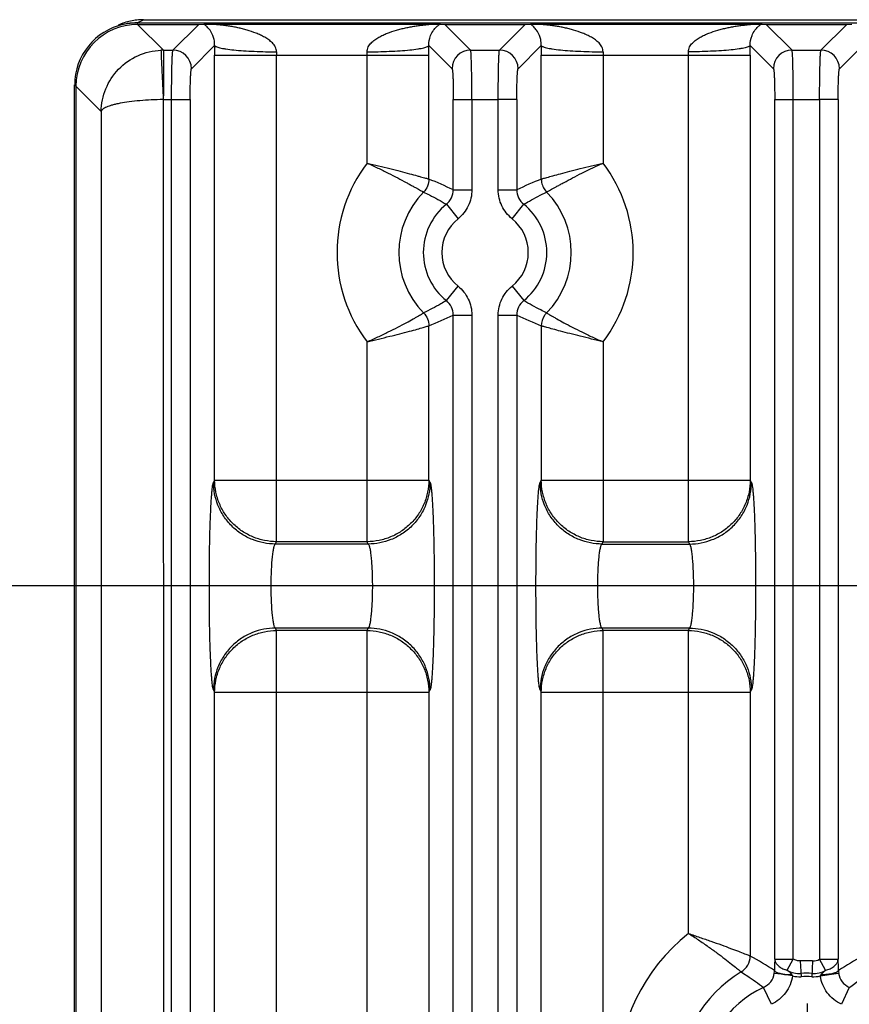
# Model space of a CAD drawing. Header units: inches. Extents: x 0 to 34, y 0 to 22.
# Tile 9 of 57: x 8.7 to 10, y 11.2 to 12.8. Entities that reach past the tile are written whole.
import ezdxf

# ---------------------------------------------------------------- set-up
doc = ezdxf.new("R2010")
doc.units = ezdxf.units.IN
doc.header["$LTSCALE"] = 1.87
doc.header["$MEASUREMENT"] = 0
doc.linetypes.add('CENTER', pattern=[0.6, 0.375, -0.075, 0.075, -0.075])
doc.layers.get('0').update_dxf_attribs({"linetype": 'CONTINUOUS'})
doc.layers.add('DEFAULT_1', color=7, linetype='CENTER')
doc.layers.add('DIMENSIONS', color=7, linetype='CONTINUOUS')
doc.styles.get("Standard").update_dxf_attribs({"font": 'txt', "width": 0.8})
doc.dimstyles.new('DIMSTYLE_1', dxfattribs={"dimtxt": 0.125, "dimasz": 0.18, "dimexe": 0.125, "dimexo": 0.0625, "dimgap": 0.09, "dimtad": 0, "dimtih": 1, "dimtoh": 1, "dimzin": 4, "dimdsep": 46, "dimtxsty": 'STANDARD', "dimblk": '_FILLED', "dimblk1": '_FILLED', "dimblk2": '_FILLED', "dimcen": 0.09, "dimadec": 0, "dimazin": 0, "dimtp": 0.01, "dimtm": 0.01, "dimtfac": 1, "dimtofl": 0, "dimtmove": 0, "dimatfit": 3, "dimldrblk": '_FILLED', "dimfxl": 1, "dimtolj": 1, "dimtzin": 4, "dimarcsym": 0})

# ---------------------------------------------------------------- blocks, each defined once
blk = doc.blocks.new('*D3')
at = {"layer": 'DIMENSIONS', "color": 2, "linetype": 'CONTINUOUS'}
blk.add_line((10.822, 11.8592), (8.101, 11.8592), dxfattribs=at)
at = {"layer": 'DIMENSIONS', "color": 2, "linetype": 'CONTINUOUS', "insert": (8.0385, 11.9217), "char_height": 0.125, "width": 1.125, "attachment_point": 3, "rotation": 0.0002, "line_spacing_factor": 0.9}
blk.add_mtext('2.53{\\Ftxt.shx;\\W1.000000;\\H0.125000; }[64.4]', dxfattribs=at)
blk = doc.blocks.new('_FILLED')
at = {"color": 0, "linetype": 'BYBLOCK'}
blk.add_solid([(0, 0), (-1, 0.1736), (-1, -0.1736)], dxfattribs=at)

msp = doc.modelspace()

# ---------------------------------------------------------------- linework, layer by layer
at = {"color": 7, "linetype": 'CONTINUOUS'}
for p, q in [((8.8895, 12.7687), (8.8996, 12.7738)), ((8.8996, 12.7738), (11.8162, 12.7738)), ((24.5828, 12.7684), (8.8888, 12.7684)), ((8.8896, 12.7684), (8.8903, 12.7662)), ((8.9322, 12.7246), (8.8903, 12.7662)), ((8.8903, 12.7662), (8.9889, 12.7662)), ((8.9889, 12.7662), (8.9473, 12.7246)), ((8.9889, 12.7662), (8.9971, 12.7665)), ((8.9971, 12.7665), (9.0127, 12.7667)), ((9.0127, 12.7667), (9.3628, 12.7667)), ((9.3628, 12.7667), (9.3784, 12.7665)), ((9.3798, 12.7664), (9.3866, 12.7662)), ((9.4282, 12.7246), (9.3866, 12.7662)), ((9.3866, 12.7662), (9.5166, 12.7662)), ((9.5166, 12.7662), (9.475, 12.7246)), ((9.5166, 12.7662), (9.5248, 12.7665)), ((9.5248, 12.7665), (9.5404, 12.7667)), ((9.5404, 12.7667), (9.882, 12.7667)), ((9.882, 12.7667), (9.8977, 12.7665)), ((9.899, 12.7664), (9.9058, 12.7662)), ((9.9475, 12.7246), (9.9058, 12.7662)), ((9.9058, 12.7662), (10.0358, 12.7662)), ((10.0358, 12.7662), (9.9942, 12.7246)), ((10.0358, 12.7662), (10.044, 12.7665)), ((8.9773, 12.6946), (9.0147, 12.7321)), ((9.3608, 12.7321), (9.3983, 12.6946)), ((9.5049, 12.6946), (9.5424, 12.7321)), ((9.88, 12.7321), (9.9175, 12.6946)), ((10.0242, 12.6946), (10.0617, 12.7321)), ((8.9322, 12.7246), (8.9473, 12.7246)), ((9.0147, 12.0301), (9.0147, 12.7167)), ((9.0147, 12.7167), (9.3608, 12.7167)), ((9.1146, 11.9305), (9.1146, 12.7167)), ((9.2609, 12.5421), (9.2609, 12.7167)), ((9.3608, 12.5164), (9.3608, 12.7167)), ((9.4282, 12.7246), (9.475, 12.7246)), ((9.5424, 12.5163), (9.5424, 12.7167)), ((9.5424, 12.7167), (9.88, 12.7167)), ((9.6423, 12.7167), (9.6423, 12.5421)), ((9.7801, 11.9305), (9.7801, 12.7167)), ((9.88, 12.7167), (9.88, 12.0301)), ((9.9475, 12.7246), (9.9942, 12.7246)), ((8.7885, 9.4491), (8.7885, 12.6684)), ((8.7885, 12.6684), (8.7906, 12.6663)), ((8.7906, 12.6663), (8.7906, 9.4512)), ((8.7906, 12.6663), (8.8314, 12.6255)), ((8.9317, 12.6447), (8.9322, 9.3929)), ((8.9317, 12.6447), (8.9752, 12.6447)), ((8.9452, 9.4728), (8.9452, 12.6447)), ((8.9752, 12.6447), (8.9752, 9.4728)), ((9.4003, 12.4989), (9.4003, 12.6447)), ((9.4003, 12.6447), (9.4729, 12.6447)), ((9.4303, 12.6447), (9.4303, 12.4989)), ((9.4729, 12.4989), (9.4729, 12.6447)), ((9.5029, 12.6447), (9.4729, 12.6447)), ((9.5029, 12.6447), (9.5029, 12.4989)), ((9.9196, 11.2559), (9.9196, 12.6447)), ((9.9196, 12.6447), (9.9921, 12.6447)), ((9.9495, 11.2559), (9.9495, 12.6447)), ((9.9921, 12.6447), (9.9921, 11.2559)), ((10.0221, 12.6447), (9.9921, 12.6447)), ((10.0221, 12.6447), (10.0221, 11.2559)), ((8.8314, 12.6255), (8.8314, 9.492)), ((9.4003, 12.4989), (9.4303, 12.4989)), ((9.4729, 12.4989), (9.5029, 12.4989)), ((9.3891, 12.4755), (9.4079, 12.4522)), ((9.4953, 12.4522), (9.5141, 12.4755)), ((9.3891, 12.32), (9.4079, 12.3433)), ((9.4953, 12.3433), (9.5141, 12.32)), ((9.4003, 9.8209), (9.4003, 12.2966)), ((9.4003, 12.2966), (9.4303, 12.2966)), ((9.4303, 12.2966), (9.4303, 9.8209)), ((9.4729, 9.8209), (9.4729, 12.2966)), ((9.4729, 12.2966), (9.5029, 12.2966)), ((9.5029, 12.2966), (9.5029, 9.8209)), ((9.3608, 12.0301), (9.3608, 12.2792)), ((9.5424, 12.2791), (9.5424, 12.0301)), ((9.2609, 11.9305), (9.2609, 12.2534)), ((9.6423, 12.2534), (9.6423, 11.9305)), ((9.0147, 12.0301), (9.0128, 12.0263)), ((9.0147, 12.0301), (9.3608, 12.0301)), ((9.3627, 12.0263), (9.3608, 12.0301)), ((9.5424, 12.0301), (9.5405, 12.0263)), ((9.5424, 12.0301), (9.88, 12.0301)), ((9.8819, 12.0263), (9.88, 12.0301)), ((9.1127, 11.9267), (9.1146, 11.9305)), ((9.2609, 11.9305), (9.1146, 11.9305)), ((9.2628, 11.9267), (9.2609, 11.9305)), ((9.6404, 11.9267), (9.6423, 11.9305)), ((9.6423, 11.9305), (9.7801, 11.9305)), ((9.7801, 11.9305), (9.782, 11.9267)), ((9.2628, 11.9267), (9.1127, 11.9267)), ((9.6404, 11.9267), (9.782, 11.9267)), ((9.1127, 11.7908), (9.1146, 11.787)), ((9.2628, 11.7908), (9.1127, 11.7908)), ((9.1146, 10.3305), (9.1146, 11.787)), ((9.2609, 11.787), (9.1146, 11.787)), ((9.2609, 11.787), (9.2628, 11.7908)), ((9.2609, 10.3305), (9.2609, 11.787)), ((9.6404, 11.7908), (9.6423, 11.787)), ((9.782, 11.7908), (9.6404, 11.7908)), ((9.6423, 10.3305), (9.6423, 11.787)), ((9.7801, 11.787), (9.6423, 11.787)), ((9.7801, 11.787), (9.782, 11.7908)), ((9.7801, 11.2977), (9.7801, 11.787)), ((9.0128, 11.6912), (9.0147, 11.6874)), ((9.0147, 10.4301), (9.0147, 11.6874)), ((9.0147, 11.6874), (9.3608, 11.6874)), ((9.3608, 11.6874), (9.3627, 11.6912)), ((9.3608, 11.6874), (9.3608, 10.4301)), ((9.5405, 11.6912), (9.5424, 11.6874)), ((9.5424, 10.4301), (9.5424, 11.6874)), ((9.5424, 11.6874), (9.88, 11.6874)), ((9.88, 11.6874), (9.8819, 11.6912)), ((9.88, 11.6874), (9.88, 11.2611)), ((9.9196, 11.2559), (9.9495, 11.2559)), ((9.9398, 11.2381), (9.9495, 11.2559)), ((9.9609, 11.2534), (9.9622, 11.2277)), ((9.9808, 11.2534), (9.9795, 11.2277)), ((10.0018, 11.2381), (9.9921, 11.2559)), ((9.9921, 11.2559), (10.0221, 11.2559)), ((10.0217, 11.2534), (10.0221, 11.2559)), ((9.9188, 11.2333), (9.93, 11.2322)), ((9.9485, 11.229), (9.9325, 11.2318)), ((9.9325, 11.2318), (9.9355, 11.2315)), ((9.9932, 11.229), (10.0228, 11.2333)), ((9.9141, 11.1831), (9.9016, 11.2104)), ((10.04, 11.2104), (10.0276, 11.1831))]:
    msp.add_line(p, q, dxfattribs=at)
for centre, radius, start, end in [((8.8997, 12.673), 0.1008, 96.0268, 101.9778), ((8.8996, 12.6741), 0.0997, 90.0104, 96.0324), ((8.8884, 12.6685), 0.0998, 102.0941, 179.9961), ((8.8907, 12.6662), 0.1, 90.1936, 179.9575), ((8.8995, 12.674), 0.0998, 101.9668, 113.9989), ((8.8888, 12.6662), 0.1022, 90.0055, 102.039), ((8.9759, 12.7345), 0.0383, 54.6961, 56.482), ((9.4065, 12.7261), 0.0491, 124.8391, 126.1445), ((9.3895, 13.0044), 0.2382, 267.3274, 267.6485), ((9.5036, 12.7345), 0.0383, 54.6961, 56.482), ((9.9257, 12.7261), 0.0491, 124.8391, 126.1445), ((9.9088, 13.0044), 0.2382, 267.3274, 267.6485), ((12.4579, 12.7166), 3.4432, 179.7422, 179.9994), ((5.9071, 12.7166), 3.4537, 0.001, 0.2574), ((12.9746, 12.7167), 3.4322, 179.7418, 179.9998), ((6.426, 12.7166), 3.454, 0.001, 0.2574), ((8.9323, 12.6246), 0.1, 90.0873, 92.4778), ((8.9472, 12.6946), 0.03, 0.1308, 89.8692), ((9.4936, 12.7167), 0.379, 179.2203, 179.9991), ((8.8819, 12.7167), 0.379, 0.001, 0.7798), ((9.4283, 12.6946), 0.03, 90.129, 179.871), ((9.4749, 12.6946), 0.03, 0.1308, 89.8692), ((10.0209, 12.7167), 0.3786, 179.2199, 179.9995), ((9.4011, 12.7167), 0.379, 0.001, 0.7798), ((9.9475, 12.6946), 0.03, 90.129, 179.871), ((9.9941, 12.6946), 0.03, 0.1308, 89.8692), ((9.4516, 12.3977), 0.2392, 142.8686, 217.1299), ((9.4516, 12.3977), 0.2392, 322.87, 37.1281), ((9.0789, 11.8241), 0.7474, 64.5292, 67.8429), ((9.8167, 11.8412), 0.7287, 112.1141, 115.5129), ((9.4516, 12.3977), 0.1393, 135.5173, 224.4784), ((9.3704, 12.4989), 0.0299, 308.7065, 0.0694), ((9.5328, 12.4989), 0.0299, 179.9375, 231.2942), ((9.4516, 12.3977), 0.1393, 315.5173, 44.4783), ((9.4516, 12.3977), 0.0998, 128.7653, 231.2331), ((9.4516, 12.3977), 0.0998, 308.7649, 51.2313), ((9.4516, 12.3977), 0.0698, 128.7651, 231.2349), ((9.4516, 12.3977), 0.0698, 308.7651, 51.2349), ((9.3704, 12.2966), 0.0299, 359.9375, 51.2934), ((9.5328, 12.2966), 0.0299, 128.7073, 180.0694), ((9.0903, 12.9455), 0.7191, 292.0915, 295.5356), ((9.8279, 12.9795), 0.7563, 244.5489, 247.8238), ((9.9708, 11.0587), 0.3057, 128.597, 231.4029), ((9.8499, 11.2613), 0.0301, 300.9506, 359.5878), ((9.5631, 10.6881), 0.6548, 57.0578, 61.0529), ((10.7338, 11.2298), 0.8146, 178.7222, 179.4531), ((10.5736, 11.2332), 0.6545, 178.5251, 178.7008), ((10.5369, 11.2341), 0.6177, 178.1568, 178.524), ((10.5298, 11.2343), 0.6106, 177.973, 178.156), ((9.9708, 11.0587), 0.1949, 87.0699, 92.9295), ((9.9819, 11.2747), 0.0214, 267.0683, 298.5614), ((9.3433, 11.2321), 0.6792, 0.4629, 2.0071), ((10.4703, 10.5392), 0.8297, 119.5129, 122.6703), ((9.9708, 11.0587), 0.2058, 120.8124, 239.1864), ((9.8892, 11.2376), 0.0299, 294.4395, 351.7764), ((9.8843, 11.2383), 0.0349, 351.7883, 358.87), ((9.8914, 10.9432), 0.2916, 81.9097, 82.3927), ((9.9494, 11.2782), 0.0412, 251.2528, 256.6184), ((9.9598, 11.2746), 0.0416, 241.4053, 272.9564), ((9.9708, 11.0587), 0.1746, 87.0698, 92.9302), ((9.9819, 11.2747), 0.0417, 267.0703, 298.5749), ((10.0571, 11.2383), 0.0346, 181.0889, 188.2387), ((10.0524, 11.2376), 0.0299, 188.2244, 245.5572), ((9.9598, 11.2751), 0.0475, 256.1916, 272.8624), ((9.9708, 11.0587), 0.1692, 87.0698, 92.9302), ((9.9819, 11.275), 0.0474, 267.1276, 283.8149), ((9.9708, 11.0587), 0.1667, 114.5351, 245.4656)]:
    msp.add_arc(centre, radius, start, end, dxfattribs=at)
msp.add_ellipse((8.8895, 12.6687), major_axis=(0.0895, 0.0447), ratio=0.99981, start_param=1.107103, end_param=1.42966, dxfattribs=at)
for points, knots in [([(9.0147, 12.7321), (9.0148, 12.7354), (9.0143, 12.7409), (9.0117, 12.7492), (9.008, 12.7562), (9.003, 12.7619), (8.9996, 12.7647), (8.9981, 12.7658)], [0, 0, 0, 0, 0.252533, 0.419891, 0.665829, 0.853197, 1, 1, 1, 1]), ([(9.1146, 12.7218), (9.1145, 12.7232), (9.1141, 12.7259), (9.1128, 12.7297), (9.1107, 12.7332), (9.1081, 12.7362), (9.1052, 12.7388), (9.1021, 12.7412), (9.0989, 12.7434), (9.0945, 12.7461), (9.0887, 12.749), (9.0793, 12.753), (9.0695, 12.7563), (9.0597, 12.759), (9.0522, 12.7608), (9.0447, 12.7622), (9.0384, 12.7633), (9.0334, 12.764), (9.0296, 12.7645), (9.0265, 12.7649), (9.024, 12.7651), (9.0221, 12.7654), (9.0203, 12.7656), (9.0185, 12.7657), (9.0167, 12.7659), (9.0153, 12.7661), (9.0143, 12.7662), (9.0136, 12.7663), (9.0132, 12.7664), (9.0128, 12.7664), (9.0125, 12.7664), (9.0123, 12.7665), (9.0121, 12.7665), (9.012, 12.7665), (9.0119, 12.7666), (9.012, 12.7666), (9.0121, 12.7666), (9.0123, 12.7667), (9.0125, 12.7667), (9.0127, 12.7667), (9.0127, 12.7667)], [0, 0, 0, 0, 0.034184, 0.068107, 0.101417, 0.134501, 0.167554, 0.200324, 0.232873, 0.265324, 0.330141, 0.394815, 0.52358, 0.587655, 0.651607, 0.715525, 0.779474, 0.811471, 0.843427, 0.875207, 0.890974, 0.906611, 0.922067, 0.937273, 0.952095, 0.966209, 0.972861, 0.979138, 0.982111, 0.984926, 0.987478, 0.989653, 0.991342, 0.992435, 0.992864, 0.99329, 0.994287, 0.995796, 0.997731, 1, 1, 1, 1]), ([(9.2609, 12.7218), (9.261, 12.7232), (9.2614, 12.7259), (9.2627, 12.7297), (9.2647, 12.7332), (9.2674, 12.7361), (9.2703, 12.7388), (9.2743, 12.742), (9.2798, 12.7455), (9.2867, 12.749), (9.2962, 12.753), (9.3059, 12.7563), (9.3158, 12.7589), (9.3232, 12.7607), (9.3307, 12.7622), (9.3382, 12.7634), (9.3444, 12.7643), (9.3488, 12.7649), (9.3512, 12.7652), (9.3531, 12.7654), (9.3549, 12.7656), (9.3567, 12.7658), (9.3584, 12.766), (9.3601, 12.7662), (9.3614, 12.7663), (9.3623, 12.7664), (9.3628, 12.7665), (9.3631, 12.7665), (9.3633, 12.7665), (9.3635, 12.7666), (9.3636, 12.7666), (9.3636, 12.7666), (9.3636, 12.7666), (9.3636, 12.7666), (9.3636, 12.7666), (9.3635, 12.7666), (9.3634, 12.7667), (9.3632, 12.7667), (9.363, 12.7667), (9.3628, 12.7667)], [0, 0, 0, 0, 0.03416, 0.067943, 0.101122, 0.134216, 0.167172, 0.199792, 0.26468, 0.329425, 0.393962, 0.522631, 0.586801, 0.65083, 0.714682, 0.778281, 0.841453, 0.872763, 0.888312, 0.90375, 0.919054, 0.934144, 0.949034, 0.963235, 0.97657, 0.982902, 0.985736, 0.988218, 0.99025, 0.991737, 0.992247, 0.99259, 0.992767, 0.992894, 0.993187, 0.993674, 0.994347, 0.995192, 1, 1, 1, 1]), ([(9.3608, 12.7321), (9.3606, 12.7375), (9.3623, 12.7463), (9.3676, 12.7562), (9.3726, 12.762), (9.376, 12.7647), (9.3775, 12.7658)], [0, 0, 0, 0, 0.416762, 0.66561, 0.857323, 1, 1, 1, 1]), ([(9.5424, 12.7321), (9.5425, 12.7354), (9.5419, 12.7409), (9.5394, 12.7492), (9.5356, 12.7562), (9.5307, 12.7619), (9.5273, 12.7647), (9.5258, 12.7658)], [0, 0, 0, 0, 0.252533, 0.419891, 0.665829, 0.853197, 1, 1, 1, 1]), ([(9.6423, 12.7218), (9.6422, 12.7232), (9.6418, 12.7259), (9.6405, 12.7297), (9.6384, 12.7332), (9.6358, 12.7362), (9.6329, 12.7388), (9.6298, 12.7412), (9.6266, 12.7434), (9.6222, 12.7461), (9.6164, 12.749), (9.6069, 12.753), (9.5972, 12.7563), (9.5873, 12.759), (9.5799, 12.7608), (9.5724, 12.7622), (9.5661, 12.7633), (9.5611, 12.764), (9.5573, 12.7645), (9.5542, 12.7649), (9.5517, 12.7651), (9.5498, 12.7654), (9.548, 12.7656), (9.5462, 12.7657), (9.5444, 12.7659), (9.543, 12.7661), (9.542, 12.7662), (9.5413, 12.7663), (9.5409, 12.7664), (9.5405, 12.7664), (9.5402, 12.7664), (9.54, 12.7665), (9.5398, 12.7665), (9.5397, 12.7665), (9.5396, 12.7666), (9.5397, 12.7666), (9.5398, 12.7666), (9.54, 12.7667), (9.5402, 12.7667), (9.5403, 12.7667), (9.5404, 12.7667)], [0, 0, 0, 0, 0.034184, 0.068107, 0.101417, 0.134501, 0.167554, 0.200324, 0.232873, 0.265324, 0.330141, 0.394815, 0.52358, 0.587655, 0.651607, 0.715525, 0.779474, 0.811471, 0.843427, 0.875207, 0.890974, 0.906611, 0.922067, 0.937273, 0.952095, 0.966209, 0.972861, 0.979138, 0.982111, 0.984926, 0.987478, 0.989653, 0.991342, 0.992435, 0.992864, 0.99329, 0.994287, 0.995796, 0.997731, 1, 1, 1, 1]), ([(9.7801, 12.7218), (9.7802, 12.7232), (9.7806, 12.7259), (9.7819, 12.7297), (9.784, 12.7332), (9.7866, 12.7361), (9.7895, 12.7388), (9.7936, 12.742), (9.799, 12.7455), (9.8059, 12.749), (9.8154, 12.753), (9.8251, 12.7563), (9.835, 12.7589), (9.8425, 12.7607), (9.8499, 12.7622), (9.8574, 12.7634), (9.8636, 12.7643), (9.868, 12.7649), (9.8705, 12.7652), (9.8723, 12.7654), (9.8741, 12.7656), (9.8759, 12.7658), (9.8776, 12.766), (9.8793, 12.7662), (9.8807, 12.7663), (9.8816, 12.7664), (9.882, 12.7665), (9.8823, 12.7665), (9.8825, 12.7665), (9.8827, 12.7666), (9.8828, 12.7666), (9.8828, 12.7666), (9.8829, 12.7666), (9.8828, 12.7666), (9.8828, 12.7666), (9.8827, 12.7666), (9.8827, 12.7667), (9.8824, 12.7667), (9.8822, 12.7667), (9.882, 12.7667)], [0, 0, 0, 0, 0.03416, 0.067943, 0.101122, 0.134216, 0.167172, 0.199792, 0.26468, 0.329425, 0.393962, 0.522631, 0.586801, 0.65083, 0.714682, 0.778281, 0.841453, 0.872763, 0.888312, 0.90375, 0.919054, 0.934144, 0.949034, 0.963235, 0.97657, 0.982902, 0.985736, 0.988218, 0.99025, 0.991737, 0.992247, 0.99259, 0.992767, 0.992894, 0.993187, 0.993674, 0.994347, 0.995192, 1, 1, 1, 1]), ([(9.88, 12.7321), (9.8799, 12.7375), (9.8815, 12.7463), (9.8868, 12.7562), (9.8919, 12.762), (9.8952, 12.7647), (9.8967, 12.7658)], [0, 0, 0, 0, 0.416761, 0.66561, 0.857323, 1, 1, 1, 1]), ([(9.0147, 12.7321), (9.0149, 12.7318), (9.0157, 12.731), (9.0173, 12.7301), (9.0199, 12.7292), (9.0233, 12.7283), (9.0276, 12.7274), (9.0351, 12.7262), (9.0464, 12.7248), (9.0618, 12.7236), (9.0789, 12.7226), (9.0967, 12.722), (9.1087, 12.7219), (9.1146, 12.7218)], [0, 0, 0, 0, 0.011761, 0.030008, 0.056091, 0.090789, 0.134534, 0.187001, 0.315914, 0.471969, 0.645079, 0.824315, 1, 1, 1, 1]), ([(9.2609, 12.7218), (9.2668, 12.7219), (9.2788, 12.722), (9.2966, 12.7226), (9.3137, 12.7236), (9.3291, 12.7248), (9.3404, 12.7262), (9.3479, 12.7274), (9.3522, 12.7283), (9.3557, 12.7292), (9.3582, 12.7301), (9.3598, 12.731), (9.3606, 12.7318), (9.3608, 12.7321)], [0, 0, 0, 0, 0.175686, 0.354923, 0.528034, 0.684089, 0.813003, 0.865469, 0.909215, 0.943912, 0.969995, 0.988241, 1, 1, 1, 1]), ([(9.5424, 12.7321), (9.5426, 12.7318), (9.5434, 12.731), (9.545, 12.7301), (9.5475, 12.7292), (9.5509, 12.7283), (9.5553, 12.7274), (9.5628, 12.7262), (9.5741, 12.7248), (9.5895, 12.7236), (9.6066, 12.7226), (9.6244, 12.722), (9.6364, 12.7219), (9.6423, 12.7218)], [0, 0, 0, 0, 0.011761, 0.030008, 0.056091, 0.09079, 0.134535, 0.187002, 0.315915, 0.47197, 0.64508, 0.824315, 1, 1, 1, 1]), ([(9.88, 12.7321), (9.8798, 12.7318), (9.8791, 12.731), (9.8774, 12.7301), (9.8749, 12.7292), (9.8715, 12.7283), (9.8672, 12.7274), (9.8597, 12.7262), (9.8483, 12.7248), (9.8329, 12.7236), (9.8158, 12.7226), (9.798, 12.722), (9.786, 12.7219), (9.7801, 12.7218)], [0, 0, 0, 0, 0.011762, 0.03001, 0.056096, 0.090796, 0.134543, 0.187011, 0.315926, 0.471979, 0.645086, 0.824318, 1, 1, 1, 1]), ([(8.8314, 12.6255), (8.8316, 12.638), (8.8367, 12.6632), (8.8579, 12.6955), (8.8897, 12.7179), (8.9152, 12.724), (8.928, 12.7245)], [0, 0, 0, 0, 0.246664, 0.495733, 0.747314, 1, 1, 1, 1]), ([(8.928, 12.7245), (8.928, 12.7243), (8.928, 12.7236), (8.9281, 12.7221), (8.9282, 12.72), (8.9283, 12.7158), (8.9286, 12.7091), (8.929, 12.6992), (8.9296, 12.6874), (8.9306, 12.669), (8.9312, 12.6546), (8.9317, 12.6447)], [0, 0, 0, 0, 0.008885, 0.026779, 0.053472, 0.088755, 0.183846, 0.308353, 0.457928, 0.627338, 1, 1, 1, 1]), ([(8.9322, 12.7246), (8.9322, 12.7164), (8.9321, 12.7042), (8.9322, 12.6875), (8.9322, 12.6691), (8.9319, 12.6546), (8.9317, 12.6447)], [0, 0, 0, 0, 0.307699, 0.457383, 0.62696, 1, 1, 1, 1]), ([(8.9452, 12.6447), (8.9452, 12.6497), (8.9452, 12.6597), (8.9453, 12.6741), (8.9455, 12.6875), (8.9457, 12.6978), (8.9459, 12.7051), (8.9461, 12.7098), (8.9463, 12.7139), (8.9465, 12.7173), (8.9466, 12.7201), (8.9468, 12.7221), (8.947, 12.7232), (8.9471, 12.7239), (8.9472, 12.7243), (8.9472, 12.7245), (8.9473, 12.7246)], [0, 0, 0, 0, 0.189387, 0.37262, 0.542009, 0.691582, 0.757237, 0.81604, 0.86748, 0.911046, 0.946281, 0.972942, 0.983004, 0.990863, 0.996515, 1, 1, 1, 1]), ([(9.4303, 12.6447), (9.4303, 12.6497), (9.4303, 12.6597), (9.4302, 12.6741), (9.43, 12.6875), (9.4298, 12.6978), (9.4296, 12.7051), (9.4294, 12.7098), (9.4292, 12.7139), (9.4291, 12.7173), (9.4289, 12.7201), (9.4287, 12.7221), (9.4286, 12.7232), (9.4285, 12.7239), (9.4284, 12.7243), (9.4283, 12.7245), (9.4282, 12.7246)], [0, 0, 0, 0, 0.189386, 0.372619, 0.542007, 0.69158, 0.757235, 0.816039, 0.867479, 0.911045, 0.946281, 0.972942, 0.983004, 0.990863, 0.996515, 1, 1, 1, 1]), ([(9.4729, 12.6447), (9.4729, 12.6498), (9.4729, 12.6597), (9.473, 12.6741), (9.4732, 12.6875), (9.4734, 12.6978), (9.4736, 12.7051), (9.4738, 12.7098), (9.474, 12.7139), (9.4741, 12.7173), (9.4743, 12.7201), (9.4745, 12.7221), (9.4746, 12.7232), (9.4747, 12.7239), (9.4748, 12.7243), (9.4749, 12.7245), (9.475, 12.7246)], [0, 0, 0, 0, 0.189392, 0.372628, 0.542017, 0.691588, 0.757242, 0.816044, 0.867482, 0.911047, 0.946281, 0.972942, 0.983003, 0.990862, 0.996515, 1, 1, 1, 1]), ([(9.9495, 12.6447), (9.9495, 12.6498), (9.9495, 12.6597), (9.9494, 12.6741), (9.9492, 12.6875), (9.949, 12.6978), (9.9488, 12.7051), (9.9486, 12.7098), (9.9485, 12.7139), (9.9483, 12.7173), (9.9481, 12.7201), (9.9479, 12.7221), (9.9478, 12.7232), (9.9477, 12.7239), (9.9476, 12.7243), (9.9475, 12.7245), (9.9475, 12.7246)], [0, 0, 0, 0, 0.189395, 0.37263, 0.542018, 0.691589, 0.757242, 0.816044, 0.867483, 0.911048, 0.946282, 0.972943, 0.983004, 0.990863, 0.996515, 1, 1, 1, 1]), ([(9.9921, 12.6447), (9.9921, 12.6498), (9.9921, 12.6597), (9.9922, 12.6741), (9.9924, 12.6875), (9.9926, 12.6978), (9.9929, 12.7051), (9.993, 12.7098), (9.9932, 12.7139), (9.9934, 12.7173), (9.9936, 12.7201), (9.9937, 12.7221), (9.9939, 12.7232), (9.994, 12.7239), (9.9941, 12.7243), (9.9941, 12.7245), (9.9942, 12.7246)], [0, 0, 0, 0, 0.189392, 0.372628, 0.542017, 0.691588, 0.757242, 0.816044, 0.867482, 0.911047, 0.946281, 0.972942, 0.983003, 0.990862, 0.996515, 1, 1, 1, 1]), ([(8.9752, 12.6447), (8.9752, 12.6478), (8.9752, 12.6541), (8.9753, 12.6631), (8.9755, 12.6715), (8.9757, 12.6789), (8.976, 12.6843), (8.9762, 12.6879), (8.9764, 12.6901), (8.9766, 12.6918), (8.9768, 12.6931), (8.977, 12.694), (8.9771, 12.6945), (8.9773, 12.6946)], [0, 0, 0, 0, 0.189178, 0.372205, 0.541332, 0.690826, 0.815498, 0.866923, 0.910227, 0.944949, 0.971242, 0.989434, 1, 1, 1, 1]), ([(9.3983, 12.6946), (9.3984, 12.6945), (9.3985, 12.694), (9.3987, 12.6931), (9.3989, 12.6918), (9.3991, 12.6901), (9.3993, 12.6879), (9.3995, 12.6843), (9.3998, 12.6789), (9.4, 12.6715), (9.4002, 12.6631), (9.4003, 12.6541), (9.4003, 12.6478), (9.4003, 12.6447)], [0, 0, 0, 0, 0.010557, 0.028741, 0.055028, 0.089746, 0.133049, 0.184475, 0.30915, 0.458644, 0.627775, 0.810813, 1, 1, 1, 1]), ([(9.5029, 12.6447), (9.5029, 12.6478), (9.5029, 12.6541), (9.503, 12.6631), (9.5032, 12.6715), (9.5034, 12.6789), (9.5037, 12.6843), (9.5039, 12.6879), (9.5041, 12.6901), (9.5043, 12.6918), (9.5045, 12.6931), (9.5047, 12.694), (9.5048, 12.6945), (9.5049, 12.6946)], [0, 0, 0, 0, 0.189178, 0.372205, 0.541332, 0.690826, 0.815498, 0.866923, 0.910227, 0.944949, 0.971242, 0.989434, 1, 1, 1, 1]), ([(9.9175, 12.6946), (9.9176, 12.6945), (9.9177, 12.694), (9.9179, 12.6931), (9.9181, 12.6918), (9.9183, 12.6901), (9.9185, 12.6879), (9.9187, 12.6843), (9.919, 12.6789), (9.9193, 12.6715), (9.9194, 12.6631), (9.9195, 12.6541), (9.9196, 12.6479), (9.9196, 12.6447)], [0, 0, 0, 0, 0.010557, 0.028742, 0.055029, 0.089747, 0.13305, 0.184475, 0.309149, 0.458642, 0.627772, 0.810811, 1, 1, 1, 1]), ([(10.0221, 12.6447), (10.0221, 12.6478), (10.0221, 12.6541), (10.0222, 12.6631), (10.0224, 12.6715), (10.0227, 12.6789), (10.0229, 12.6843), (10.0232, 12.6879), (10.0233, 12.6901), (10.0235, 12.6918), (10.0237, 12.6931), (10.0239, 12.694), (10.0241, 12.6945), (10.0242, 12.6946)], [0, 0, 0, 0, 0.18918, 0.372208, 0.541335, 0.690828, 0.815499, 0.866924, 0.910228, 0.944949, 0.971242, 0.989434, 1, 1, 1, 1]), ([(8.9313, 12.6447), (8.925, 12.6447), (8.9124, 12.6443), (8.8943, 12.6431), (8.8774, 12.6414), (8.8646, 12.6393), (8.8555, 12.6374), (8.8497, 12.6359), (8.8446, 12.6344), (8.8403, 12.6328), (8.8368, 12.6311), (8.8336, 12.6291), (8.8317, 12.627), (8.8314, 12.6255)], [0, 0, 0, 0, 0.184004, 0.361509, 0.525869, 0.671568, 0.735937, 0.793913, 0.845149, 0.889429, 0.926632, 0.956935, 1, 1, 1, 1]), ([(9.2609, 12.5421), (9.2671, 12.5406), (9.2794, 12.5376), (9.2973, 12.5333), (9.314, 12.5291), (9.3288, 12.5252), (9.3397, 12.5223), (9.3471, 12.5202), (9.3515, 12.519), (9.3551, 12.518), (9.3578, 12.5172), (9.3596, 12.5167), (9.3605, 12.5164), (9.3608, 12.5164)], [0, 0, 0, 0, 0.186552, 0.367515, 0.535855, 0.685773, 0.811844, 0.864354, 0.909027, 0.94527, 0.972702, 0.991039, 1, 1, 1, 1]), ([(9.2609, 12.5421), (9.2668, 12.5396), (9.2782, 12.5343), (9.2947, 12.5262), (9.3099, 12.5184), (9.3215, 12.5122), (9.3298, 12.5077), (9.3352, 12.5048), (9.3399, 12.5022), (9.3438, 12.5), (9.347, 12.4982), (9.3492, 12.4969), (9.3506, 12.4962), (9.3513, 12.4958), (9.3518, 12.4955), (9.3521, 12.4954), (9.3522, 12.4954)], [0, 0, 0, 0, 0.187063, 0.368494, 0.537003, 0.686796, 0.75299, 0.812531, 0.864808, 0.909208, 0.945174, 0.972418, 0.982707, 0.990743, 0.996507, 1, 1, 1, 1]), ([(9.5424, 12.5163), (9.5427, 12.5164), (9.5436, 12.5167), (9.5454, 12.5172), (9.5481, 12.518), (9.5534, 12.5195), (9.562, 12.5219), (9.5744, 12.5252), (9.5892, 12.5291), (9.6059, 12.5333), (9.6238, 12.5376), (9.6361, 12.5406), (9.6423, 12.5421)], [0, 0, 0, 0, 0.008971, 0.027305, 0.054726, 0.090958, 0.188102, 0.314124, 0.464, 0.632366, 0.813409, 1, 1, 1, 1]), ([(9.551, 12.4953), (9.5511, 12.4954), (9.5514, 12.4955), (9.5522, 12.496), (9.5537, 12.4969), (9.5561, 12.4982), (9.5594, 12.5), (9.5633, 12.5022), (9.568, 12.5048), (9.5734, 12.5077), (9.5817, 12.5122), (9.5933, 12.5184), (9.6085, 12.5262), (9.625, 12.5343), (9.6364, 12.5396), (9.6423, 12.5421)], [0, 0, 0, 0, 0.003384, 0.009077, 0.027331, 0.054605, 0.09069, 0.135135, 0.187404, 0.246951, 0.313161, 0.462956, 0.6314, 0.812701, 1, 1, 1, 1]), ([(9.5424, 12.5163), (9.5424, 12.5144), (9.5429, 12.5096), (9.5456, 12.5022), (9.549, 12.4974), (9.551, 12.4954)], [0, 0, 0, 0, 0.249954, 0.629183, 1, 1, 1, 1]), ([(9.3522, 12.4954), (9.3553, 12.4938), (9.3679, 12.4876), (9.3801, 12.4809), (9.3891, 12.4755)], [0, 0, 0, 0, 0.249135, 1, 1, 1, 1]), ([(9.4303, 12.4989), (9.4303, 12.4944), (9.4293, 12.4855), (9.4249, 12.4728), (9.4177, 12.4613), (9.4114, 12.455), (9.4079, 12.4522)], [0, 0, 0, 0, 0.249933, 0.499996, 0.750077, 1, 1, 1, 1]), ([(9.4953, 12.4522), (9.4918, 12.455), (9.4855, 12.4613), (9.4783, 12.4728), (9.4739, 12.4855), (9.4729, 12.4944), (9.4729, 12.4989)], [0, 0, 0, 0, 0.249923, 0.500004, 0.750068, 1, 1, 1, 1]), ([(9.5141, 12.4755), (9.5171, 12.4773), (9.5291, 12.4844), (9.5416, 12.4908), (9.551, 12.4954)], [0, 0, 0, 0, 0.250969, 1, 1, 1, 1]), ([(9.4079, 12.3433), (9.4114, 12.3405), (9.4177, 12.3342), (9.4249, 12.3227), (9.4293, 12.31), (9.4303, 12.3011), (9.4303, 12.2966)], [0, 0, 0, 0, 0.249923, 0.500004, 0.750068, 1, 1, 1, 1]), ([(9.4729, 12.2966), (9.4729, 12.3011), (9.4739, 12.31), (9.4783, 12.3227), (9.4855, 12.3342), (9.4918, 12.3405), (9.4953, 12.3433)], [0, 0, 0, 0, 0.249933, 0.499996, 0.750077, 1, 1, 1, 1]), ([(9.3891, 12.32), (9.3861, 12.3182), (9.3741, 12.3111), (9.3616, 12.3047), (9.3522, 12.3001)], [0, 0, 0, 0, 0.250969, 1, 1, 1, 1]), ([(9.551, 12.3001), (9.5478, 12.3017), (9.5353, 12.3079), (9.523, 12.3146), (9.5141, 12.32)], [0, 0, 0, 0, 0.249135, 1, 1, 1, 1]), ([(9.2609, 12.2534), (9.2668, 12.2559), (9.2783, 12.261), (9.2948, 12.269), (9.3101, 12.2768), (9.3236, 12.2839), (9.3335, 12.2892), (9.3401, 12.293), (9.344, 12.2952), (9.3472, 12.2971), (9.3496, 12.2985), (9.3512, 12.2995), (9.3519, 12.3), (9.3522, 12.3002)], [0, 0, 0, 0, 0.18709, 0.368572, 0.537263, 0.687281, 0.813155, 0.865463, 0.909866, 0.945794, 0.972935, 0.991075, 1, 1, 1, 1]), ([(9.551, 12.3001), (9.5496, 12.2988), (9.5449, 12.2928), (9.5424, 12.2849), (9.5424, 12.2791)], [0, 0, 0, 0, 0.247812, 1, 1, 1, 1]), ([(9.551, 12.3001), (9.5512, 12.3), (9.552, 12.2995), (9.5536, 12.2985), (9.556, 12.2971), (9.5592, 12.2952), (9.5631, 12.293), (9.5697, 12.2892), (9.5796, 12.2839), (9.5931, 12.2768), (9.6083, 12.269), (9.6249, 12.261), (9.6364, 12.2559), (9.6423, 12.2534)], [0, 0, 0, 0, 0.00893, 0.02707, 0.054207, 0.090132, 0.134522, 0.186803, 0.312613, 0.462582, 0.631302, 0.812871, 1, 1, 1, 1]), ([(9.2609, 12.2534), (9.2732, 12.2564), (9.2961, 12.2618), (9.3232, 12.2687), (9.3411, 12.2736), (9.3506, 12.2763), (9.3569, 12.2781), (9.3599, 12.2789), (9.3608, 12.2792)], [0, 0, 0, 0, 0.367471, 0.685689, 0.811803, 0.909013, 0.972668, 1, 1, 1, 1]), ([(9.6423, 12.2534), (9.6361, 12.2549), (9.6238, 12.2579), (9.6059, 12.2622), (9.5892, 12.2664), (9.5744, 12.2703), (9.562, 12.2736), (9.5534, 12.276), (9.5481, 12.2775), (9.5454, 12.2783), (9.5436, 12.2788), (9.5427, 12.2791), (9.5424, 12.2791)], [0, 0, 0, 0, 0.186557, 0.367525, 0.535863, 0.685776, 0.811852, 0.909035, 0.945272, 0.972698, 0.991034, 1, 1, 1, 1]), ([(9.0128, 11.6912), (9.0127, 11.6915), (9.0124, 11.6922), (9.0119, 11.6941), (9.0114, 11.6972), (9.0107, 11.7021), (9.0101, 11.7083), (9.0096, 11.7158), (9.009, 11.7245), (9.0085, 11.7344), (9.0078, 11.7497), (9.0071, 11.7709), (9.0065, 11.7984), (9.0062, 11.8281), (9.0061, 11.8587), (9.0062, 11.8894), (9.0065, 11.919), (9.0071, 11.9466), (9.0078, 11.9678), (9.0085, 11.9831), (9.009, 11.993), (9.0096, 12.0017), (9.0101, 12.0092), (9.0107, 12.0154), (9.0114, 12.0203), (9.0119, 12.0234), (9.0124, 12.0253), (9.0127, 12.026), (9.0128, 12.0263)], [0, 0, 0, 0, 0.002868, 0.006682, 0.017233, 0.031754, 0.050298, 0.072777, 0.098949, 0.128562, 0.161357, 0.235303, 0.318315, 0.407564, 0.499979, 0.592395, 0.681645, 0.76466, 0.838609, 0.871407, 0.901023, 0.927198, 0.949679, 0.968225, 0.982749, 0.993306, 0.997126, 1, 1, 1, 1]), ([(9.1127, 11.9267), (9.1003, 11.9267), (9.0808, 11.9305), (9.0577, 11.9426), (9.0417, 11.9555), (9.0288, 11.9714), (9.0166, 11.9945), (9.0129, 12.0139), (9.0128, 12.0263)], [0, 0, 0, 0, 0.239724, 0.368828, 0.500468, 0.632029, 0.760919, 1, 1, 1, 1]), ([(9.1146, 11.9305), (9.1081, 11.9305), (9.095, 11.9319), (9.0762, 11.9376), (9.0589, 11.9469), (9.0437, 11.9594), (9.0311, 11.9745), (9.0218, 11.9918), (9.0161, 12.0106), (9.0147, 12.0236), (9.0147, 12.0301)], [0, 0, 0, 0, 0.124969, 0.250224, 0.375349, 0.500456, 0.625494, 0.750422, 0.87538, 1, 1, 1, 1]), ([(9.3608, 12.0301), (9.3608, 12.0236), (9.3594, 12.0106), (9.3537, 11.9918), (9.3444, 11.9745), (9.3318, 11.9594), (9.3166, 11.9469), (9.2993, 11.9376), (9.2805, 11.9319), (9.2674, 11.9305), (9.2609, 11.9305)], [0, 0, 0, 0, 0.12462, 0.249578, 0.374506, 0.499544, 0.624651, 0.749776, 0.875031, 1, 1, 1, 1]), ([(9.3627, 12.0263), (9.3627, 12.0139), (9.3589, 11.9945), (9.3467, 11.9714), (9.3338, 11.9555), (9.3178, 11.9426), (9.2947, 11.9305), (9.2753, 11.9267), (9.2628, 11.9267)], [0, 0, 0, 0, 0.23908, 0.36797, 0.499532, 0.631171, 0.760276, 1, 1, 1, 1]), ([(9.3627, 12.0263), (9.3628, 12.026), (9.3631, 12.0253), (9.3636, 12.0234), (9.3641, 12.0203), (9.3648, 12.0154), (9.3654, 12.0092), (9.366, 12.0017), (9.3665, 11.993), (9.367, 11.9831), (9.3677, 11.9678), (9.3684, 11.9466), (9.369, 11.919), (9.3693, 11.8894), (9.3694, 11.8587), (9.3693, 11.8281), (9.369, 11.7984), (9.3684, 11.7709), (9.3677, 11.7497), (9.367, 11.7344), (9.3665, 11.7245), (9.366, 11.7158), (9.3654, 11.7083), (9.3648, 11.7021), (9.3641, 11.6972), (9.3636, 11.6941), (9.3631, 11.6922), (9.3628, 11.6915), (9.3627, 11.6912)], [0, 0, 0, 0, 0.002873, 0.006691, 0.017245, 0.031767, 0.050312, 0.072793, 0.098968, 0.128585, 0.161383, 0.235333, 0.318347, 0.407598, 0.500014, 0.592429, 0.681678, 0.76469, 0.838635, 0.87143, 0.901043, 0.927215, 0.949693, 0.968238, 0.982761, 0.993315, 0.997131, 1, 1, 1, 1]), ([(9.5405, 11.6912), (9.5404, 11.6915), (9.5401, 11.6922), (9.5396, 11.6941), (9.5391, 11.6972), (9.5384, 11.7021), (9.5378, 11.7083), (9.5372, 11.7158), (9.5367, 11.7245), (9.5362, 11.7344), (9.5355, 11.7497), (9.5348, 11.7709), (9.5342, 11.7984), (9.5339, 11.8281), (9.5338, 11.8587), (9.5339, 11.8894), (9.5342, 11.919), (9.5348, 11.9466), (9.5355, 11.9678), (9.5362, 11.9831), (9.5367, 11.993), (9.5372, 12.0017), (9.5378, 12.0092), (9.5384, 12.0154), (9.5391, 12.0203), (9.5396, 12.0234), (9.5401, 12.0253), (9.5404, 12.026), (9.5405, 12.0263)], [0, 0, 0, 0, 0.002868, 0.006682, 0.017233, 0.031754, 0.050298, 0.072777, 0.098949, 0.128562, 0.161357, 0.235303, 0.318315, 0.407564, 0.499979, 0.592395, 0.681645, 0.76466, 0.838609, 0.871407, 0.901023, 0.927198, 0.949679, 0.968225, 0.982749, 0.993306, 0.997126, 1, 1, 1, 1]), ([(9.6404, 11.9267), (9.6279, 11.9267), (9.6085, 11.9305), (9.5854, 11.9426), (9.5694, 11.9555), (9.5565, 11.9714), (9.5443, 11.9945), (9.5405, 12.0139), (9.5405, 12.0263)], [0, 0, 0, 0, 0.239724, 0.368828, 0.500468, 0.632029, 0.760919, 1, 1, 1, 1]), ([(9.6423, 11.9305), (9.6358, 11.9305), (9.6227, 11.9319), (9.6039, 11.9376), (9.5866, 11.9469), (9.5713, 11.9594), (9.5588, 11.9745), (9.5495, 11.9918), (9.5438, 12.0106), (9.5424, 12.0236), (9.5424, 12.0301)], [0, 0, 0, 0, 0.124969, 0.250224, 0.375349, 0.500456, 0.625494, 0.750422, 0.87538, 1, 1, 1, 1]), ([(9.88, 12.0301), (9.88, 12.0236), (9.8787, 12.0106), (9.8729, 11.9918), (9.8636, 11.9745), (9.8511, 11.9594), (9.8359, 11.9469), (9.8185, 11.9376), (9.7997, 11.9319), (9.7866, 11.9305), (9.7801, 11.9305)], [0, 0, 0, 0, 0.12462, 0.249578, 0.374506, 0.499544, 0.624651, 0.749776, 0.875031, 1, 1, 1, 1]), ([(9.782, 11.9267), (9.7945, 11.9267), (9.8139, 11.9305), (9.837, 11.9426), (9.8531, 11.9555), (9.866, 11.9714), (9.8781, 11.9945), (9.8819, 12.0139), (9.8819, 12.0263)], [0, 0, 0, 0, 0.239724, 0.368829, 0.500468, 0.63203, 0.76092, 1, 1, 1, 1]), ([(9.8819, 12.0263), (9.8821, 12.026), (9.8823, 12.0253), (9.8828, 12.0234), (9.8834, 12.0203), (9.884, 12.0154), (9.8846, 12.0092), (9.8852, 12.0017), (9.8857, 11.993), (9.8863, 11.9831), (9.8869, 11.9678), (9.8876, 11.9466), (9.8882, 11.919), (9.8886, 11.8894), (9.8887, 11.8587), (9.8886, 11.8281), (9.8882, 11.7984), (9.8876, 11.7709), (9.8869, 11.7497), (9.8863, 11.7344), (9.8857, 11.7245), (9.8852, 11.7158), (9.8846, 11.7083), (9.884, 11.7021), (9.8834, 11.6972), (9.8828, 11.6941), (9.8823, 11.6922), (9.8821, 11.6915), (9.8819, 11.6912)], [0, 0, 0, 0, 0.002873, 0.006691, 0.017245, 0.031767, 0.050312, 0.072793, 0.098968, 0.128585, 0.161383, 0.235333, 0.318347, 0.407598, 0.500014, 0.592429, 0.681678, 0.76469, 0.838635, 0.87143, 0.901043, 0.927215, 0.949693, 0.968238, 0.982761, 0.993315, 0.997131, 1, 1, 1, 1]), ([(9.1127, 11.7908), (9.1124, 11.791), (9.1119, 11.7918), (9.1113, 11.7932), (9.1107, 11.7952), (9.1098, 11.7989), (9.1089, 11.8047), (9.1079, 11.8131), (9.1071, 11.8231), (9.1065, 11.8343), (9.1061, 11.8463), (9.106, 11.8588), (9.1061, 11.8712), (9.1065, 11.8832), (9.1071, 11.8944), (9.1079, 11.9044), (9.1089, 11.9128), (9.1098, 11.9186), (9.1107, 11.9223), (9.1113, 11.9243), (9.1119, 11.9257), (9.1124, 11.9265), (9.1127, 11.9267)], [0, 0, 0, 0, 0.007878, 0.019223, 0.034303, 0.053157, 0.101842, 0.163862, 0.237325, 0.319729, 0.408323, 0.50005, 0.591772, 0.680359, 0.762747, 0.836193, 0.898195, 0.946863, 0.965711, 0.980785, 0.992125, 1, 1, 1, 1]), ([(9.2628, 11.9267), (9.2631, 11.9265), (9.2636, 11.9257), (9.2642, 11.9243), (9.2648, 11.9223), (9.2657, 11.9186), (9.2666, 11.9127), (9.2676, 11.9044), (9.2684, 11.8944), (9.269, 11.8832), (9.2694, 11.8712), (9.2695, 11.8587), (9.2694, 11.8463), (9.269, 11.8342), (9.2684, 11.8231), (9.2676, 11.8131), (9.2666, 11.8047), (9.2657, 11.7989), (9.2648, 11.7952), (9.2642, 11.7932), (9.2636, 11.7918), (9.2631, 11.791), (9.2628, 11.7908)], [0, 0, 0, 0, 0.007882, 0.019232, 0.034317, 0.053175, 0.101868, 0.163893, 0.237358, 0.319763, 0.408355, 0.500078, 0.591796, 0.680379, 0.762762, 0.836204, 0.898201, 0.946866, 0.965713, 0.980786, 0.992125, 1, 1, 1, 1]), ([(9.6404, 11.7908), (9.6401, 11.791), (9.6396, 11.7918), (9.639, 11.7932), (9.6384, 11.7952), (9.6375, 11.7989), (9.6366, 11.8047), (9.6356, 11.8131), (9.6348, 11.8231), (9.6342, 11.8343), (9.6338, 11.8463), (9.6336, 11.8588), (9.6338, 11.8712), (9.6342, 11.8832), (9.6348, 11.8944), (9.6356, 11.9044), (9.6366, 11.9128), (9.6375, 11.9186), (9.6384, 11.9223), (9.639, 11.9243), (9.6396, 11.9257), (9.6401, 11.9265), (9.6404, 11.9267)], [0, 0, 0, 0, 0.007878, 0.019223, 0.034303, 0.053157, 0.101842, 0.163862, 0.237325, 0.319729, 0.408323, 0.50005, 0.591772, 0.680359, 0.762747, 0.836193, 0.898195, 0.946863, 0.965711, 0.980785, 0.992125, 1, 1, 1, 1]), ([(9.782, 11.7908), (9.7823, 11.791), (9.7828, 11.7918), (9.7835, 11.7932), (9.7841, 11.7952), (9.7849, 11.7989), (9.7859, 11.8047), (9.7868, 11.8131), (9.7876, 11.8231), (9.7882, 11.8343), (9.7886, 11.8463), (9.7888, 11.8588), (9.7886, 11.8712), (9.7882, 11.8832), (9.7876, 11.8944), (9.7868, 11.9044), (9.7859, 11.9128), (9.7849, 11.9186), (9.7841, 11.9223), (9.7835, 11.9243), (9.7828, 11.9257), (9.7823, 11.9265), (9.782, 11.9267)], [0, 0, 0, 0, 0.007878, 0.019223, 0.034302, 0.053154, 0.101835, 0.16385, 0.237308, 0.319707, 0.408296, 0.500019, 0.591738, 0.680324, 0.762712, 0.836162, 0.898168, 0.946844, 0.965698, 0.980776, 0.992121, 1, 1, 1, 1]), ([(9.1127, 11.7908), (9.1003, 11.7908), (9.0808, 11.787), (9.0577, 11.7749), (9.0417, 11.762), (9.0288, 11.7461), (9.0166, 11.723), (9.0129, 11.7036), (9.0128, 11.6912)], [0, 0, 0, 0, 0.23972, 0.368822, 0.500462, 0.632024, 0.760915, 1, 1, 1, 1]), ([(9.0147, 11.6874), (9.0147, 11.6939), (9.0161, 11.7069), (9.0218, 11.7257), (9.0311, 11.743), (9.0437, 11.7581), (9.0589, 11.7706), (9.0762, 11.7799), (9.095, 11.7856), (9.1081, 11.787), (9.1146, 11.787)], [0, 0, 0, 0, 0.12462, 0.249578, 0.374506, 0.499544, 0.624651, 0.749776, 0.875031, 1, 1, 1, 1]), ([(9.2609, 11.787), (9.2674, 11.787), (9.2805, 11.7856), (9.2993, 11.7799), (9.3166, 11.7706), (9.3318, 11.7581), (9.3444, 11.743), (9.3537, 11.7257), (9.3594, 11.7069), (9.3608, 11.6939), (9.3608, 11.6874)], [0, 0, 0, 0, 0.124969, 0.250224, 0.375349, 0.500456, 0.625494, 0.750422, 0.87538, 1, 1, 1, 1]), ([(9.3627, 11.6912), (9.3627, 11.7036), (9.3589, 11.723), (9.3467, 11.7461), (9.3338, 11.762), (9.3178, 11.7749), (9.2947, 11.787), (9.2753, 11.7908), (9.2628, 11.7908)], [0, 0, 0, 0, 0.239084, 0.367976, 0.499538, 0.631178, 0.76028, 1, 1, 1, 1]), ([(9.6404, 11.7908), (9.6279, 11.7908), (9.6085, 11.787), (9.5854, 11.7749), (9.5694, 11.762), (9.5565, 11.7461), (9.5443, 11.723), (9.5405, 11.7036), (9.5405, 11.6912)], [0, 0, 0, 0, 0.23972, 0.368822, 0.500462, 0.632024, 0.760915, 1, 1, 1, 1]), ([(9.5424, 11.6874), (9.5424, 11.6939), (9.5438, 11.7069), (9.5495, 11.7257), (9.5588, 11.743), (9.5713, 11.7581), (9.5866, 11.7706), (9.6039, 11.7799), (9.6227, 11.7856), (9.6358, 11.787), (9.6423, 11.787)], [0, 0, 0, 0, 0.12462, 0.249578, 0.374506, 0.499544, 0.624651, 0.749776, 0.875031, 1, 1, 1, 1]), ([(9.7801, 11.787), (9.7866, 11.787), (9.7997, 11.7856), (9.8185, 11.7799), (9.8359, 11.7706), (9.8511, 11.7581), (9.8636, 11.743), (9.8729, 11.7257), (9.8787, 11.7069), (9.88, 11.6939), (9.88, 11.6874)], [0, 0, 0, 0, 0.124969, 0.250224, 0.375349, 0.500456, 0.625494, 0.750422, 0.87538, 1, 1, 1, 1]), ([(9.782, 11.7908), (9.7945, 11.7908), (9.8139, 11.787), (9.837, 11.7749), (9.8531, 11.762), (9.866, 11.7461), (9.8781, 11.723), (9.8819, 11.7036), (9.8819, 11.6912)], [0, 0, 0, 0, 0.23972, 0.368822, 0.500462, 0.632024, 0.760916, 1, 1, 1, 1]), ([(9.7801, 11.2977), (9.7857, 11.2943), (9.7964, 11.2872), (9.8118, 11.2765), (9.826, 11.2663), (9.8385, 11.2569), (9.849, 11.2489), (9.8563, 11.2431), (9.8607, 11.2395), (9.8629, 11.2376), (9.8644, 11.2363), (9.8652, 11.2357), (9.8654, 11.2355)], [0, 0, 0, 0, 0.184636, 0.36416, 0.531858, 0.682024, 0.809172, 0.907659, 0.944417, 0.972242, 0.990861, 1, 1, 1, 1]), ([(9.7801, 11.2977), (9.7863, 11.2955), (9.7984, 11.2913), (9.8162, 11.2852), (9.8328, 11.2793), (9.8476, 11.2738), (9.86, 11.2691), (9.8687, 11.2657), (9.8742, 11.2635), (9.8769, 11.2624), (9.8788, 11.2616), (9.8797, 11.2612), (9.88, 11.2611)], [0, 0, 0, 0, 0.18385, 0.362638, 0.529841, 0.679795, 0.807046, 0.906103, 0.943355, 0.971691, 0.990707, 1, 1, 1, 1]), ([(9.9196, 11.2559), (9.9197, 11.2542), (9.9207, 11.2505), (9.9243, 11.2458), (9.9296, 11.2418), (9.9338, 11.24), (9.9361, 11.2392)], [0, 0, 0, 0, 0.210026, 0.442939, 0.706535, 1, 1, 1, 1]), ([(9.9609, 11.2534), (9.9589, 11.2533), (9.955, 11.2536), (9.9513, 11.255), (9.9495, 11.2559)], [0, 0, 0, 0, 0.500003, 1, 1, 1, 1]), ([(10.0018, 11.2381), (10.0043, 11.2387), (10.0089, 11.2402), (10.0149, 11.2437), (10.0194, 11.2481), (10.0212, 11.2516), (10.0217, 11.2534)], [0, 0, 0, 0, 0.28945, 0.555087, 0.790719, 1, 1, 1, 1]), ([(9.8654, 11.2355), (9.8685, 11.2335), (9.8808, 11.2255), (9.8928, 11.217), (9.9016, 11.2104)], [0, 0, 0, 0, 0.248209, 1, 1, 1, 1]), ([(9.9325, 11.2318), (9.9307, 11.2321), (9.9275, 11.2328), (9.9238, 11.234), (9.9215, 11.2351), (9.9201, 11.2361), (9.9193, 11.237), (9.9192, 11.2376)], [0, 0, 0, 0, 0.364995, 0.658127, 0.774156, 0.869034, 1, 1, 1, 1]), ([(9.9355, 11.2315), (9.9374, 11.2313), (9.9414, 11.2312), (9.9453, 11.2312), (9.9473, 11.2312)], [0, 0, 0, 0, 0.486355, 1, 1, 1, 1]), ([(9.9473, 11.2312), (9.9467, 11.2318), (9.9456, 11.2331), (9.9437, 11.2348), (9.9418, 11.2365), (9.9405, 11.2376), (9.9399, 11.2381)], [0, 0, 0, 0, 0.251388, 0.501194, 0.750574, 1, 1, 1, 1]), ([(9.9485, 11.229), (9.9484, 11.2292), (9.9482, 11.23), (9.9477, 11.2307), (9.9473, 11.2312)], [0, 0, 0, 0, 0.251732, 1, 1, 1, 1]), ([(9.9944, 11.2312), (9.9941, 11.2309), (9.9936, 11.2302), (9.9933, 11.2294), (9.9932, 11.229)], [0, 0, 0, 0, 0.499358, 1, 1, 1, 1]), ([(10.0018, 11.2381), (10.0005, 11.237), (9.9979, 11.2348), (9.9955, 11.2324), (9.9944, 11.2312)], [0, 0, 0, 0, 0.498793, 1, 1, 1, 1]), ([(9.9944, 11.2312), (9.9978, 11.2312), (10.0028, 11.2316), (10.0093, 11.2324), (10.0136, 11.2332), (10.0171, 11.2341), (10.0195, 11.235), (10.021, 11.2359), (10.0219, 11.2365), (10.0224, 11.2372), (10.0225, 11.2376)], [0, 0, 0, 0, 0.346377, 0.513294, 0.663007, 0.787539, 0.884717, 0.923018, 0.954624, 1, 1, 1, 1]), ([(10.04, 11.2104), (10.043, 11.2126), (10.0548, 11.2213), (10.067, 11.2295), (10.0762, 11.2355)], [0, 0, 0, 0, 0.251945, 1, 1, 1, 1]), ([(9.9485, 11.229), (9.9477, 11.2241), (9.9451, 11.2144), (9.9376, 11.2013), (9.9271, 11.1905), (9.9186, 11.1852), (9.9141, 11.1831)], [0, 0, 0, 0, 0.249915, 0.500001, 0.750083, 1, 1, 1, 1]), ([(10.0276, 11.1831), (10.0231, 11.1852), (10.0145, 11.1905), (10.004, 11.2013), (9.9966, 11.2144), (9.9939, 11.2241), (9.9932, 11.229)], [0, 0, 0, 0, 0.249918, 0.499999, 0.750085, 1, 1, 1, 1])]:
    msp.add_open_spline(points, degree=3, knots=knots, dxfattribs=at)
for points in [[(9.3608, 12.5164), (9.3608, 12.5088), (9.3575, 12.5008), (9.3522, 12.4954)], [(9.3522, 12.3001), (9.3575, 12.2947), (9.3608, 12.2867), (9.3608, 12.2792)]]:
    msp.add_open_spline(points, degree=3, dxfattribs=at)
at = {"layer": 'DEFAULT_1', "color": 7, "linetype": 'CENTER'}
msp.add_line((9.9726, 11.0592), (9.9726, 11.1842), dxfattribs=at)

# ---------------------------------------------------------------- dimensions: what is measured, and where the dimension line sits
at = {"layer": 'DIMENSIONS', "color": 2, "linetype": 'CONTINUOUS'}
dim = msp.add_ordinate_dim(feature_location=(10.822, 11.8592), offset=(-2.721, 0), dtype=0, origin=(10.8845, 9.3243), dimstyle='DIMSTYLE_1', override={"dimtad": 1, "dimtih": 0, "dimtoh": 0}, dxfattribs=at)
dim.commit()
dim.dimension.update_dxf_attribs({"geometry": '*D3', "text_midpoint": (7.476, 11.8592)})

doc.saveas('drawing.dxf')
